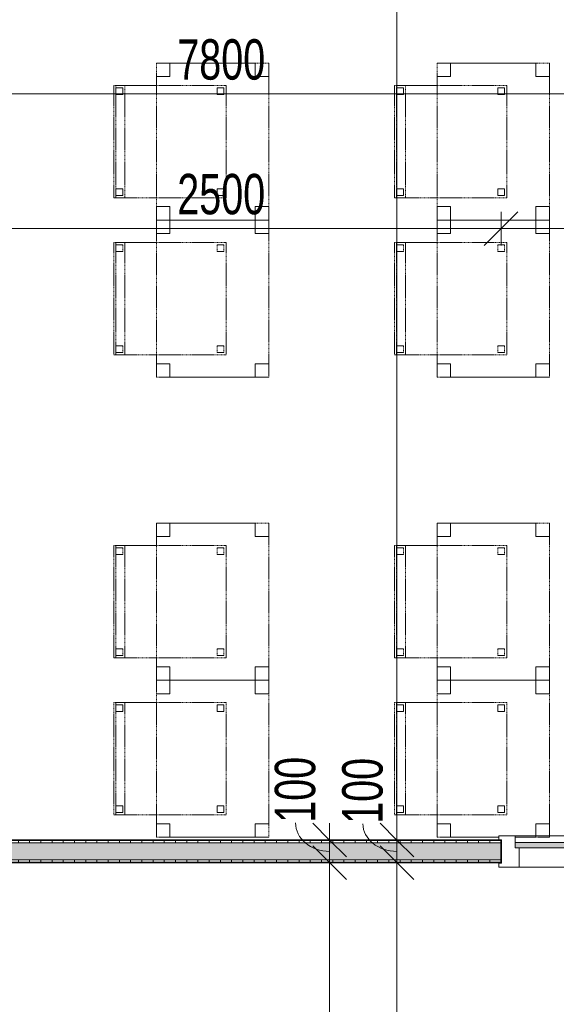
# Model space of a CAD drawing. Header units: millimetres. Extents: x -80560 to 110805, y -11020 to 52719.
# Tile 88 of 182: x 47051 to 49441, y 39018 to 43406. Entities that reach past the tile are written whole.
import ezdxf

# ---------------------------------------------------------------- set-up
doc = ezdxf.new("R2010")
doc.units = ezdxf.units.MM
doc.linetypes.add('DASHED2', pattern=[6, 4, -2])
for name, color, linetype, lineweight in [('A-ANNO-DIMS', 211, 'Continuous', 9), ('A-ANNO-DIMS-100', 211, 'Continuous', 9), ('A-DOOR', 31, 'Continuous', 18), ('A-GLAZ', 151, 'Continuous', 18), ('A-WALL', 113, 'Continuous', 35), ('A-WALL-PATT', 111, 'Continuous', 35), ('I-FURN', 30, 'Continuous', 18), ('I-WALL', 2, 'Continuous', 18)]:
    doc.layers.add(name, color=color, linetype=linetype, lineweight=lineweight)
doc.styles.add('Arial_6', font='arial.ttf', dxfattribs={"width": 0.7, "height": 180})
doc.dimstyles.new('n3o_1_8', dxfattribs={"dimscale": 304.8, "dimtxt": 183.646692, "dimasz": 0.492126, "dimexe": 0.246063, "dimexo": 0.0625, "dimgap": 0.032808, "dimtad": 1, "dimdec": 0, "dimdsep": 46, "dimtxsty": 'Arial_6', "dimblk1": 'OBLIQUE', "dimblk2": 'OBLIQUE', "dimsah": 1, "dimcen": 0.09, "dimdle": 0.246063, "dimazin": 0, "dimtfac": 1, "dimtdec": 4, "dimtix": 1, "dimtmove": 0, "dimatfit": 3, "dimfxl": 0.246063, "dimfxlon": 1, "dimtvp": 1, "dimtolj": 1, "dimtzin": 0, "dimarcsym": 2})
doc.dimstyles.new('n3o_1_8_1', dxfattribs={"dimscale": 304.8, "dimtxt": 183.646692, "dimasz": 0.492126, "dimexe": 0.246063, "dimexo": 0.0625, "dimgap": 0.032808, "dimtad": 1, "dimdec": 0, "dimdsep": 46, "dimtxsty": 'Arial_6', "dimblk1": 'OBLIQUE', "dimblk2": 'OBLIQUE', "dimsah": 1, "dimcen": 0.09, "dimdle": 0.246063, "dimazin": 0, "dimtfac": 1, "dimtdec": 4, "dimtix": 1, "dimtmove": 1, "dimatfit": 3, "dimfxl": 0.246063, "dimfxlon": 1, "dimtvp": 1, "dimtolj": 1, "dimtzin": 0, "dimarcsym": 2})
doc.dimstyles.new('n3o_1_8_3', dxfattribs={"dimscale": 304.8, "dimtxt": 183.646692, "dimasz": 0.492126, "dimexe": 0.246063, "dimexo": 0.0625, "dimgap": 0.032808, "dimtad": 1, "dimdec": 0, "dimdsep": 46, "dimtxsty": 'Arial_6', "dimblk1": 'OBLIQUE', "dimblk2": 'OBLIQUE', "dimsah": 1, "dimcen": 0.09, "dimdle": 0.246063, "dimazin": 0, "dimtfac": 1, "dimtdec": 4, "dimtix": 1, "dimtmove": 0, "dimatfit": 3, "dimfxl": 0.246063, "dimfxlon": 1, "dimtvp": 1, "dimtolj": 1, "dimtzin": 0, "dimarcsym": 2})
pattern_1 = [(270, (46544.82, 39750), (50, 2e-13), [])]

# ---------------------------------------------------------------- blocks, each defined once
blk = doc.blocks.new('82_tafel1 - tafel 500x700 2-30673039-DO_02 tweede verdieping')
at = {"layer": 'I-FURN', "linetype": 'DASHED2'}
for p, q in [((350, 250), (-350, 250)), ((-350, 250), (-350, -250)), ((350, 250), (-350, 250)), ((-350, 250), (-350, -250)), ((-350, 250), (-350, 190)), ((-290, 250), (-350, 250)), ((-290, 190), (-290, 250)), ((-290, 250), (290, 250)), ((-290, 250), (-290, 190)), ((290, 250), (290, 190)), ((290, 190), (290, 250)), ((350, 250), (290, 250)), ((350, -250), (350, 250)), ((350, -250), (350, 250)), ((350, 190), (350, 250)), ((-350, -190), (-350, 190)), ((-350, 190), (-290, 190)), ((-290, 190), (-350, 190)), ((290, 190), (350, 190)), ((350, 190), (290, 190)), ((350, 190), (350, -190)), ((-290, -190), (-350, -190)), ((-350, -190), (-290, -190)), ((-350, -190), (-350, -250)), ((-290, -250), (-290, -190)), ((-290, -190), (-290, -250)), ((350, -190), (290, -190)), ((290, -190), (290, -250)), ((290, -250), (290, -190)), ((290, -190), (350, -190)), ((350, -250), (350, -190)), ((-350, -250), (350, -250)), ((-350, -250), (350, -250)), ((-350, -250), (-290, -250)), ((290, -250), (-290, -250)), ((290, -250), (350, -250))]:
    blk.add_line(p, q, dxfattribs=at)
blk = doc.blocks.new('82_zitmeubel - stoel 500x500-V23-DO_02 tweede verdieping')
at = {"layer": 'I-FURN', "linetype": 'DASHED2'}
for p, q in [((-192.1, -73), (-192.1, 237)), ((-192.1, 237), (-192.1, -73)), ((-192.1, 237), (307.9, 237)), ((-192.1, 237), (307.9, 237)), ((-182.1, 226), (-182.1, 198)), ((-182.1, 198), (-182.1, 226)), ((-153.1, 227), (-181.1, 227)), ((-181.1, 227), (-153.1, 227)), ((-152.1, 198), (-152.1, 226)), ((-152.1, 226), (-152.1, 198)), ((267.9, 226), (267.9, 198)), ((267.9, 198), (267.9, 226)), ((296.9, 227), (268.9, 227)), ((268.9, 227), (296.9, 227)), ((297.9, 198), (297.9, 226)), ((297.9, 226), (297.9, 198)), ((307.9, 237), (307.9, -73)), ((307.9, -73), (307.9, 237)), ((-181.1, 197), (-153.1, 197)), ((-153.1, 197), (-181.1, 197)), ((268.9, 197), (296.9, 197)), ((296.9, 197), (268.9, 197)), ((-192.1, -213), (-192.1, -73)), ((-192.1, -73), (-192.1, -263)), ((307.9, -73), (307.9, -213)), ((307.9, -263), (307.9, -73)), ((-192.1, -254.1), (-192.1, -213)), ((307.9, -213), (-192.1, -213)), ((307.9, -213), (307.9, -254.1)), ((-192.1, -263), (-192.1, -254.1)), ((307.9, -254.1), (-192.1, -254.1)), ((-192.1, -263), (307.9, -263)), ((-192.1, -263), (307.9, -263)), ((-182.1, -224), (-182.1, -252)), ((-182.1, -252), (-182.1, -224)), ((-153.1, -223), (-181.1, -223)), ((-181.1, -223), (-153.1, -223)), ((-181.1, -253), (-153.1, -253)), ((-153.1, -253), (-181.1, -253)), ((-152.1, -252), (-152.1, -224)), ((-152.1, -224), (-152.1, -252)), ((267.9, -224), (267.9, -252)), ((267.9, -252), (267.9, -224)), ((296.9, -223), (268.9, -223)), ((268.9, -223), (296.9, -223)), ((268.9, -253), (296.9, -253)), ((296.9, -253), (268.9, -253)), ((297.9, -252), (297.9, -224)), ((297.9, -224), (297.9, -252)), ((307.9, -254.1), (307.9, -263))]:
    blk.add_line(p, q, dxfattribs=at)
for centre, start, end in [((-181.1, 226), 90, 180), ((-181.1, 226), 90, 180), ((-153.1, 226), 360, 90), ((-153.1, 226), 360, 90), ((268.9, 226), 90, 180), ((268.9, 226), 90, 180), ((296.9, 226), 360, 90), ((296.9, 226), 360, 90), ((-181.1, 198), 180, 270), ((-181.1, 198), 180, 270), ((-153.1, 198), 270, 0), ((-153.1, 198), 270, 0), ((268.9, 198), 180, 270), ((268.9, 198), 180, 270), ((296.9, 198), 270, 360), ((296.9, 198), 270, 360), ((-181.1, -224), 90, 180), ((-181.1, -224), 90, 180), ((-181.1, -252), 180, 270), ((-181.1, -252), 180, 270), ((-153.1, -224), 0, 90), ((-153.1, -224), 0, 90), ((-153.1, -252), 270, 0), ((-153.1, -252), 270, 0), ((268.9, -224), 90, 180), ((268.9, -224), 90, 180), ((268.9, -252), 180, 270), ((268.9, -252), 180, 270), ((296.9, -224), 0, 90), ((296.9, -224), 0, 90), ((296.9, -252), 270, 0), ((296.9, -252), 270, 0)]:
    blk.add_arc(centre, 1, start, end, dxfattribs=at)
blk = doc.blocks.new('82_zitmeubel - stoel 500x500-V294-DO_02 tweede verdieping')
at = {"layer": 'I-FURN', "linetype": 'DASHED2'}
for p, q in [((-192.1, -73), (-192.1, 237)), ((-192.1, 237), (-192.1, -73)), ((-192.1, 237), (307.9, 237)), ((-192.1, 237), (307.9, 237)), ((-182.1, 226), (-182.1, 198)), ((-182.1, 198), (-182.1, 226)), ((-153.1, 227), (-181.1, 227)), ((-181.1, 227), (-153.1, 227)), ((-152.1, 198), (-152.1, 226)), ((-152.1, 226), (-152.1, 198)), ((267.9, 226), (267.9, 198)), ((267.9, 198), (267.9, 226)), ((296.9, 227), (268.9, 227)), ((268.9, 227), (296.9, 227)), ((297.9, 198), (297.9, 226)), ((297.9, 226), (297.9, 198)), ((307.9, 237), (307.9, -73)), ((307.9, -73), (307.9, 237)), ((-181.1, 197), (-153.1, 197)), ((-153.1, 197), (-181.1, 197)), ((268.9, 197), (296.9, 197)), ((296.9, 197), (268.9, 197)), ((-192.1, -213), (-192.1, -73)), ((-192.1, -73), (-192.1, -263)), ((307.9, -73), (307.9, -213)), ((307.9, -263), (307.9, -73)), ((-192.1, -254.1), (-192.1, -213)), ((307.9, -213), (-192.1, -213)), ((307.9, -213), (307.9, -254.1)), ((-192.1, -263), (-192.1, -254.1)), ((307.9, -254.1), (-192.1, -254.1)), ((-192.1, -263), (307.9, -263)), ((-192.1, -263), (307.9, -263)), ((-182.1, -224), (-182.1, -252)), ((-182.1, -252), (-182.1, -224)), ((-153.1, -223), (-181.1, -223)), ((-181.1, -223), (-153.1, -223)), ((-181.1, -253), (-153.1, -253)), ((-153.1, -253), (-181.1, -253)), ((-152.1, -252), (-152.1, -224)), ((-152.1, -224), (-152.1, -252)), ((267.9, -224), (267.9, -252)), ((267.9, -252), (267.9, -224)), ((296.9, -223), (268.9, -223)), ((268.9, -223), (296.9, -223)), ((268.9, -253), (296.9, -253)), ((296.9, -253), (268.9, -253)), ((297.9, -252), (297.9, -224)), ((297.9, -224), (297.9, -252)), ((307.9, -254.1), (307.9, -263))]:
    blk.add_line(p, q, dxfattribs=at)
for centre, start, end in [((-181.1, 226), 90, 180), ((-181.1, 226), 90, 180), ((-153.1, 226), 360, 90), ((-153.1, 226), 360, 90), ((268.9, 226), 90, 180), ((268.9, 226), 90, 180), ((296.9, 226), 360, 90), ((296.9, 226), 360, 90), ((-181.1, 198), 180, 270), ((-181.1, 198), 180, 270), ((-153.1, 198), 270, 0), ((-153.1, 198), 270, 0), ((268.9, 198), 180, 270), ((268.9, 198), 180, 270), ((296.9, 198), 270, 360), ((296.9, 198), 270, 300), ((296.9, 198), 300, 360), ((-181.1, -224), 90, 180), ((-181.1, -224), 90, 180), ((-181.1, -252), 180, 270), ((-181.1, -252), 180, 270), ((-153.1, -224), 0, 90), ((-153.1, -224), 0, 90), ((-153.1, -252), 270, 0), ((-153.1, -252), 270, 0), ((268.9, -224), 90, 165), ((268.9, -224), 90, 180), ((268.9, -224), 165, 180), ((268.9, -252), 180, 195), ((268.9, -252), 180, 270), ((268.9, -252), 195, 210), ((268.9, -252), 210, 225), ((268.9, -252), 225, 240), ((268.9, -252), 240, 270), ((296.9, -224), 0, 90), ((296.9, -224), 0, 90), ((296.9, -252), 270, 0), ((296.9, -252), 270, 0)]:
    blk.add_arc(centre, 1, start, end, dxfattribs=at)
blk = doc.blocks.new('82_zitmeubel - stoel 500x500-V295-DO_02 tweede verdieping')
at = {"layer": 'I-FURN', "linetype": 'DASHED2'}
for p, q in [((-192.1, -73), (-192.1, 237)), ((-192.1, 237), (-192.1, -73)), ((-192.1, 237), (307.9, 237)), ((-192.1, 237), (307.9, 237)), ((-182.1, 226), (-182.1, 198)), ((-182.1, 198), (-182.1, 226)), ((-153.1, 227), (-181.1, 227)), ((-181.1, 227), (-153.1, 227)), ((-152.1, 198), (-152.1, 226)), ((-152.1, 226), (-152.1, 198)), ((267.9, 226), (267.9, 198)), ((267.9, 198), (267.9, 226)), ((296.9, 227), (268.9, 227)), ((268.9, 227), (296.9, 227)), ((297.9, 198), (297.9, 226)), ((297.9, 226), (297.9, 198)), ((307.9, 237), (307.9, -73)), ((307.9, -73), (307.9, 237)), ((-181.1, 197), (-153.1, 197)), ((-153.1, 197), (-181.1, 197)), ((268.9, 197), (296.9, 197)), ((296.9, 197), (268.9, 197)), ((-192.1, -213), (-192.1, -73)), ((-192.1, -73), (-192.1, -263)), ((307.9, -73), (307.9, -213)), ((307.9, -263), (307.9, -73)), ((-192.1, -254.1), (-192.1, -213)), ((307.9, -213), (-192.1, -213)), ((307.9, -213), (307.9, -254.1)), ((-192.1, -263), (-192.1, -254.1)), ((307.9, -254.1), (-192.1, -254.1)), ((-192.1, -263), (307.9, -263)), ((-192.1, -263), (307.9, -263)), ((-182.1, -224), (-182.1, -252)), ((-182.1, -252), (-182.1, -224)), ((-153.1, -223), (-181.1, -223)), ((-181.1, -223), (-153.1, -223)), ((-181.1, -253), (-153.1, -253)), ((-153.1, -253), (-181.1, -253)), ((-152.1, -252), (-152.1, -224)), ((-152.1, -224), (-152.1, -252)), ((267.9, -224), (267.9, -252)), ((267.9, -252), (267.9, -224)), ((296.9, -223), (268.9, -223)), ((268.9, -223), (296.9, -223)), ((268.9, -253), (296.9, -253)), ((296.9, -253), (268.9, -253)), ((297.9, -252), (297.9, -224)), ((297.9, -224), (297.9, -252)), ((307.9, -254.1), (307.9, -263))]:
    blk.add_line(p, q, dxfattribs=at)
for centre, start, end in [((-181.1, 226), 90, 180), ((-181.1, 226), 120, 180), ((-181.1, 226), 90, 120), ((-153.1, 226), 360, 90), ((-153.1, 226), 360, 90), ((268.9, 226), 90, 180), ((268.9, 226), 90, 180), ((296.9, 226), 360, 90), ((296.9, 226), 360, 90), ((-181.1, 198), 180, 270), ((-181.1, 198), 180, 255), ((-181.1, 198), 255, 270), ((-153.1, 198), 270, 0), ((-153.1, 198), 270, 0), ((268.9, 198), 180, 270), ((268.9, 198), 180, 270), ((296.9, 198), 270, 360), ((296.9, 198), 270, 360), ((-181.1, -224), 90, 180), ((-181.1, -224), 90, 180), ((-181.1, -252), 180, 270), ((-181.1, -252), 180, 270), ((-153.1, -224), 0, 90), ((-153.1, -224), 0, 90), ((-153.1, -252), 270, 0), ((-153.1, -252), 270, 0), ((268.9, -224), 90, 180), ((268.9, -224), 90, 180), ((268.9, -252), 180, 270), ((268.9, -252), 180, 270), ((296.9, -224), 0, 90), ((296.9, -224), 0, 90), ((296.9, -252), 270, 0), ((296.9, -252), 270, 0)]:
    blk.add_arc(centre, 1, start, end, dxfattribs=at)
blk = doc.blocks.new('82_zitmeubel - stoel 500x500-V293-DO_02 tweede verdieping')
at = {"layer": 'I-FURN', "linetype": 'DASHED2'}
for p, q in [((-192.1, -73), (-192.1, 237)), ((-192.1, 237), (-192.1, -73)), ((-192.1, 237), (307.9, 237)), ((-192.1, 237), (307.9, 237)), ((-182.1, 226), (-182.1, 198)), ((-182.1, 198), (-182.1, 226)), ((-153.1, 227), (-181.1, 227)), ((-181.1, 227), (-153.1, 227)), ((-152.1, 198), (-152.1, 226)), ((-152.1, 226), (-152.1, 198)), ((267.9, 226), (267.9, 198)), ((267.9, 198), (267.9, 226)), ((296.9, 227), (268.9, 227)), ((268.9, 227), (296.9, 227)), ((297.9, 198), (297.9, 226)), ((297.9, 226), (297.9, 198)), ((307.9, 237), (307.9, -73)), ((307.9, -73), (307.9, 237)), ((-181.1, 197), (-153.1, 197)), ((-153.1, 197), (-181.1, 197)), ((268.9, 197), (296.9, 197)), ((296.9, 197), (268.9, 197)), ((-192.1, -213), (-192.1, -73)), ((-192.1, -73), (-192.1, -263)), ((307.9, -73), (307.9, -213)), ((307.9, -263), (307.9, -73)), ((-192.1, -254.1), (-192.1, -213)), ((307.9, -213), (-192.1, -213)), ((307.9, -213), (307.9, -254.1)), ((-192.1, -263), (-192.1, -254.1)), ((307.9, -254.1), (-192.1, -254.1)), ((-192.1, -263), (307.9, -263)), ((-192.1, -263), (307.9, -263)), ((-182.1, -224), (-182.1, -252)), ((-182.1, -252), (-182.1, -224)), ((-153.1, -223), (-181.1, -223)), ((-181.1, -223), (-153.1, -223)), ((-181.1, -253), (-153.1, -253)), ((-153.1, -253), (-181.1, -253)), ((-152.1, -252), (-152.1, -224)), ((-152.1, -224), (-152.1, -252)), ((267.9, -224), (267.9, -252)), ((267.9, -252), (267.9, -224)), ((296.9, -223), (268.9, -223)), ((268.9, -223), (296.9, -223)), ((268.9, -253), (296.9, -253)), ((296.9, -253), (268.9, -253)), ((297.9, -252), (297.9, -224)), ((297.9, -224), (297.9, -252)), ((307.9, -254.1), (307.9, -263))]:
    blk.add_line(p, q, dxfattribs=at)
for centre, start, end in [((-181.1, 226), 90, 180), ((-181.1, 226), 90, 180), ((-153.1, 226), 360, 90), ((-153.1, 226), 360, 90), ((268.9, 226), 90, 180), ((268.9, 226), 90, 180), ((296.9, 226), 360, 90), ((296.9, 226), 360, 90), ((-181.1, 198), 180, 270), ((-181.1, 198), 180, 270), ((-153.1, 198), 270, 0), ((-153.1, 198), 270, 0), ((268.9, 198), 180, 270), ((268.9, 198), 180, 270), ((296.9, 198), 270, 360), ((296.9, 198), 270, 360), ((-181.1, -224), 90, 180), ((-181.1, -224), 90, 180), ((-181.1, -252), 180, 270), ((-181.1, -252), 180, 270), ((-153.1, -224), 0, 90), ((-153.1, -224), 0, 90), ((-153.1, -252), 270, 0), ((-153.1, -252), 270, 0), ((268.9, -224), 90, 165), ((268.9, -224), 90, 180), ((268.9, -224), 165, 180), ((268.9, -252), 180, 195), ((268.9, -252), 180, 270), ((268.9, -252), 195, 210), ((268.9, -252), 210, 225), ((268.9, -252), 225, 240), ((268.9, -252), 240, 270), ((296.9, -224), 0, 90), ((296.9, -224), 0, 90), ((296.9, -252), 270, 0), ((296.9, -252), 270, 0)]:
    blk.add_arc(centre, 1, start, end, dxfattribs=at)
blk = doc.blocks.new('82_zitmeubel - stoel 500x500-V310-DO_02 tweede verdieping')
at = {"layer": 'I-FURN', "linetype": 'DASHED2'}
for p, q in [((-192.1, -73), (-192.1, 237)), ((-192.1, 237), (-192.1, -73)), ((-192.1, 237), (307.9, 237)), ((-192.1, 237), (307.9, 237)), ((-182.1, 226), (-182.1, 198)), ((-182.1, 198), (-182.1, 226)), ((-153.1, 227), (-181.1, 227)), ((-181.1, 227), (-153.1, 227)), ((-152.1, 198), (-152.1, 226)), ((-152.1, 226), (-152.1, 198)), ((267.9, 226), (267.9, 198)), ((267.9, 198), (267.9, 226)), ((296.9, 227), (268.9, 227)), ((268.9, 227), (296.9, 227)), ((297.9, 198), (297.9, 226)), ((297.9, 226), (297.9, 198)), ((307.9, 237), (307.9, -73)), ((307.9, -73), (307.9, 237)), ((-181.1, 197), (-153.1, 197)), ((-153.1, 197), (-181.1, 197)), ((268.9, 197), (296.9, 197)), ((296.9, 197), (268.9, 197)), ((-192.1, -213), (-192.1, -73)), ((-192.1, -73), (-192.1, -263)), ((307.9, -73), (307.9, -213)), ((307.9, -263), (307.9, -73)), ((-192.1, -254.1), (-192.1, -213)), ((307.9, -213), (-192.1, -213)), ((307.9, -213), (307.9, -254.1)), ((-192.1, -263), (-192.1, -254.1)), ((307.9, -254.1), (-192.1, -254.1)), ((-192.1, -263), (307.9, -263)), ((-192.1, -263), (307.9, -263)), ((-182.1, -224), (-182.1, -252)), ((-182.1, -252), (-182.1, -224)), ((-153.1, -223), (-181.1, -223)), ((-181.1, -223), (-153.1, -223)), ((-181.1, -253), (-153.1, -253)), ((-153.1, -253), (-181.1, -253)), ((-152.1, -252), (-152.1, -224)), ((-152.1, -224), (-152.1, -252)), ((267.9, -224), (267.9, -252)), ((267.9, -252), (267.9, -224)), ((296.9, -223), (268.9, -223)), ((268.9, -223), (296.9, -223)), ((268.9, -253), (296.9, -253)), ((296.9, -253), (268.9, -253)), ((297.9, -252), (297.9, -224)), ((297.9, -224), (297.9, -252)), ((307.9, -254.1), (307.9, -263))]:
    blk.add_line(p, q, dxfattribs=at)
for centre, start, end in [((-181.1, 226), 90, 180), ((-181.1, 226), 90, 165), ((-181.1, 226), 165, 180), ((-153.1, 226), 360, 90), ((-153.1, 226), 60, 90), ((-153.1, 226), 360, 60), ((268.9, 226), 90, 180), ((268.9, 226), 150, 180), ((268.9, 226), 105, 150), ((268.9, 226), 90, 105), ((296.9, 226), 360, 90), ((296.9, 226), 75, 90), ((296.9, 226), 60, 75), ((296.9, 226), 45, 60), ((296.9, 226), 360, 45), ((-181.1, 198), 180, 270), ((-181.1, 198), 180, 240), ((-181.1, 198), 240, 270), ((-153.1, 198), 270, 0), ((-153.1, 198), 270, 285), ((-153.1, 198), 285, 345), ((-153.1, 198), 345, 0), ((268.9, 198), 180, 270), ((268.9, 198), 180, 270), ((296.9, 198), 270, 360), ((296.9, 198), 270, 360), ((-181.1, -224), 90, 180), ((-181.1, -224), 90, 180), ((-181.1, -252), 180, 270), ((-181.1, -252), 180, 270), ((-153.1, -224), 0, 90), ((-153.1, -224), 0, 90), ((-153.1, -252), 270, 0), ((-153.1, -252), 270, 0), ((268.9, -224), 90, 180), ((268.9, -224), 90, 180), ((268.9, -252), 180, 270), ((268.9, -252), 180, 270), ((296.9, -224), 0, 90), ((296.9, -224), 0, 90), ((296.9, -252), 270, 0), ((296.9, -252), 270, 0)]:
    blk.add_arc(centre, 1, start, end, dxfattribs=at)
blk = doc.blocks.new('82_zitmeubel - stoel 500x500-V311-DO_02 tweede verdieping')
at = {"layer": 'I-FURN', "linetype": 'DASHED2'}
for p, q in [((-192.1, -73), (-192.1, 237)), ((-192.1, 237), (-192.1, -73)), ((-192.1, 237), (307.9, 237)), ((-192.1, 237), (307.9, 237)), ((-182.1, 226), (-182.1, 198)), ((-182.1, 198), (-182.1, 226)), ((-153.1, 227), (-181.1, 227)), ((-181.1, 227), (-153.1, 227)), ((-152.1, 198), (-152.1, 226)), ((-152.1, 226), (-152.1, 198)), ((267.9, 226), (267.9, 198)), ((267.9, 198), (267.9, 226)), ((296.9, 227), (268.9, 227)), ((268.9, 227), (296.9, 227)), ((297.9, 198), (297.9, 226)), ((297.9, 226), (297.9, 198)), ((307.9, 237), (307.9, -73)), ((307.9, -73), (307.9, 237)), ((-181.1, 197), (-153.1, 197)), ((-153.1, 197), (-181.1, 197)), ((268.9, 197), (296.9, 197)), ((296.9, 197), (268.9, 197)), ((-192.1, -213), (-192.1, -73)), ((-192.1, -73), (-192.1, -263)), ((307.9, -73), (307.9, -213)), ((307.9, -263), (307.9, -73)), ((-192.1, -254.1), (-192.1, -213)), ((307.9, -213), (-192.1, -213)), ((307.9, -213), (307.9, -254.1)), ((-192.1, -263), (-192.1, -254.1)), ((307.9, -254.1), (-192.1, -254.1)), ((-192.1, -263), (307.9, -263)), ((-192.1, -263), (307.9, -263)), ((-182.1, -224), (-182.1, -252)), ((-182.1, -252), (-182.1, -224)), ((-153.1, -223), (-181.1, -223)), ((-181.1, -223), (-153.1, -223)), ((-181.1, -253), (-153.1, -253)), ((-153.1, -253), (-181.1, -253)), ((-152.1, -252), (-152.1, -224)), ((-152.1, -224), (-152.1, -252)), ((267.9, -224), (267.9, -252)), ((267.9, -252), (267.9, -224)), ((296.9, -223), (268.9, -223)), ((268.9, -223), (296.9, -223)), ((268.9, -253), (296.9, -253)), ((296.9, -253), (268.9, -253)), ((297.9, -252), (297.9, -224)), ((297.9, -224), (297.9, -252)), ((307.9, -254.1), (307.9, -263))]:
    blk.add_line(p, q, dxfattribs=at)
for centre, start, end in [((-181.1, 226), 90, 180), ((-181.1, 226), 135, 180), ((-181.1, 226), 105, 135), ((-181.1, 226), 90, 105), ((-153.1, 226), 360, 90), ((-153.1, 226), 15, 90), ((-153.1, 226), 360, 15), ((268.9, 226), 90, 180), ((268.9, 226), 90, 165), ((268.9, 226), 165, 180), ((296.9, 226), 360, 90), ((296.9, 226), 15, 90), ((296.9, 226), 360, 15), ((-181.1, 198), 180, 270), ((-181.1, 198), 180, 210), ((-181.1, 198), 210, 270), ((-153.1, 198), 270, 0), ((-153.1, 198), 270, 315), ((-153.1, 198), 315, 0), ((268.9, 198), 180, 270), ((268.9, 198), 180, 195), ((268.9, 198), 195, 270), ((296.9, 198), 270, 360), ((296.9, 198), 270, 360), ((-181.1, -224), 90, 180), ((-181.1, -224), 90, 180), ((-181.1, -252), 180, 270), ((-181.1, -252), 180, 270), ((-153.1, -224), 0, 90), ((-153.1, -224), 0, 90), ((-153.1, -252), 270, 0), ((-153.1, -252), 270, 0), ((268.9, -224), 90, 165), ((268.9, -224), 90, 180), ((268.9, -224), 165, 180), ((268.9, -252), 180, 195), ((268.9, -252), 180, 270), ((268.9, -252), 195, 210), ((268.9, -252), 210, 225), ((268.9, -252), 225, 240), ((268.9, -252), 240, 270), ((296.9, -224), 0, 90), ((296.9, -224), 0, 90), ((296.9, -252), 270, 0), ((296.9, -252), 270, 0)]:
    blk.add_arc(centre, 1, start, end, dxfattribs=at)
blk = doc.blocks.new('82_zitmeubel - stoel 500x500-V312-DO_02 tweede verdieping')
at = {"layer": 'I-FURN', "linetype": 'DASHED2'}
for p, q in [((-192.1, -73), (-192.1, 237)), ((-192.1, 237), (-192.1, -73)), ((-192.1, 237), (307.9, 237)), ((-192.1, 237), (307.9, 237)), ((-182.1, 226), (-182.1, 198)), ((-182.1, 198), (-182.1, 226)), ((-153.1, 227), (-181.1, 227)), ((-181.1, 227), (-153.1, 227)), ((-152.1, 198), (-152.1, 226)), ((-152.1, 226), (-152.1, 198)), ((267.9, 226), (267.9, 198)), ((267.9, 198), (267.9, 226)), ((296.9, 227), (268.9, 227)), ((268.9, 227), (296.9, 227)), ((297.9, 198), (297.9, 226)), ((297.9, 226), (297.9, 198)), ((307.9, 237), (307.9, -73)), ((307.9, -73), (307.9, 237)), ((-181.1, 197), (-153.1, 197)), ((-153.1, 197), (-181.1, 197)), ((268.9, 197), (296.9, 197)), ((296.9, 197), (268.9, 197)), ((-192.1, -213), (-192.1, -73)), ((-192.1, -73), (-192.1, -263)), ((307.9, -73), (307.9, -213)), ((307.9, -263), (307.9, -73)), ((-192.1, -254.1), (-192.1, -213)), ((307.9, -213), (-192.1, -213)), ((307.9, -213), (307.9, -254.1)), ((-192.1, -263), (-192.1, -254.1)), ((307.9, -254.1), (-192.1, -254.1)), ((-192.1, -263), (307.9, -263)), ((-192.1, -263), (307.9, -263)), ((-182.1, -224), (-182.1, -252)), ((-182.1, -252), (-182.1, -224)), ((-153.1, -223), (-181.1, -223)), ((-181.1, -223), (-153.1, -223)), ((-181.1, -253), (-153.1, -253)), ((-153.1, -253), (-181.1, -253)), ((-152.1, -252), (-152.1, -224)), ((-152.1, -224), (-152.1, -252)), ((267.9, -224), (267.9, -252)), ((267.9, -252), (267.9, -224)), ((296.9, -223), (268.9, -223)), ((268.9, -223), (296.9, -223)), ((268.9, -253), (296.9, -253)), ((296.9, -253), (268.9, -253)), ((297.9, -252), (297.9, -224)), ((297.9, -224), (297.9, -252)), ((307.9, -254.1), (307.9, -263))]:
    blk.add_line(p, q, dxfattribs=at)
for centre, start, end in [((-181.1, 226), 90, 180), ((-181.1, 226), 150, 165), ((-181.1, 226), 165, 180), ((-181.1, 226), 135, 150), ((-181.1, 226), 105, 135), ((-181.1, 226), 90, 105), ((-153.1, 226), 360, 90), ((-153.1, 226), 75, 90), ((-153.1, 226), 60, 75), ((-153.1, 226), 45, 60), ((-153.1, 226), 30, 45), ((-153.1, 226), 15, 30), ((-153.1, 226), 360, 15), ((268.9, 226), 90, 180), ((268.9, 226), 150, 180), ((268.9, 226), 90, 150), ((296.9, 226), 360, 90), ((296.9, 226), 30, 90), ((296.9, 226), 15, 30), ((296.9, 226), 360, 15), ((-181.1, 198), 180, 270), ((-181.1, 198), 180, 195), ((-181.1, 198), 195, 270), ((-153.1, 198), 270, 0), ((-153.1, 198), 270, 300), ((-153.1, 198), 300, 315), ((-153.1, 198), 315, 330), ((-153.1, 198), 330, 0), ((268.9, 198), 180, 270), ((268.9, 198), 180, 255), ((268.9, 198), 255, 270), ((296.9, 198), 270, 360), ((296.9, 198), 270, 285), ((296.9, 198), 285, 300), ((296.9, 198), 300, 315), ((296.9, 198), 315, 330), ((296.9, 198), 330, 345), ((296.9, 198), 345, 360), ((-181.1, -224), 90, 180), ((-181.1, -224), 90, 180), ((-181.1, -252), 180, 270), ((-181.1, -252), 180, 270), ((-153.1, -224), 0, 90), ((-153.1, -224), 0, 90), ((-153.1, -252), 270, 0), ((-153.1, -252), 270, 0), ((268.9, -224), 90, 180), ((268.9, -224), 90, 180), ((268.9, -252), 180, 270), ((268.9, -252), 180, 270), ((296.9, -224), 0, 90), ((296.9, -224), 0, 90), ((296.9, -252), 270, 0), ((296.9, -252), 270, 0)]:
    blk.add_arc(centre, 1, start, end, dxfattribs=at)
blk = doc.blocks.new('82_tafel1 - tafel 500x700 2-V313-DO_02 tweede verdieping')
at = {"layer": 'I-FURN', "linetype": 'DASHED2'}
for p, q in [((350, 250), (-350, 250)), ((-350, 250), (-350, -250)), ((350, 250), (-350, 250)), ((-350, 250), (-350, -250)), ((-350, 250), (-350, 190)), ((-290, 250), (-350, 250)), ((-290, 190), (-290, 250)), ((-290, 250), (290, 250)), ((-290, 250), (-290, 190)), ((290, 250), (290, 190)), ((290, 190), (290, 250)), ((343.5, 250), (290, 250)), ((350, 98), (350, 250)), ((350, 98), (350, 250)), ((-350, -190), (-350, 190)), ((-350, 190), (-290, 190)), ((-290, 190), (-350, 190)), ((290, 190), (350, 190)), ((343.5, 190), (290, 190)), ((350, 190), (350, 98)), ((350, -250), (350, 25)), ((350, -250), (350, 25)), ((350, 25), (350, -190)), ((-290, -190), (-350, -190)), ((-350, -190), (-290, -190)), ((-350, -190), (-350, -250)), ((-290, -250), (-290, -190)), ((-290, -190), (-290, -250)), ((350, -190), (290, -190)), ((290, -190), (290, -250)), ((290, -250), (290, -190)), ((290, -190), (350, -190)), ((350, -250), (350, -190)), ((-350, -250), (350, -250)), ((-350, -250), (350, -250)), ((-350, -250), (-290, -250)), ((290, -250), (-290, -250)), ((290, -250), (350, -250))]:
    blk.add_line(p, q, dxfattribs=at)
blk = doc.blocks.new('82_zitmeubel - stoel 500x500-V314-DO_02 tweede verdieping')
at = {"layer": 'I-FURN', "linetype": 'DASHED2'}
for p, q in [((-192.1, -73), (-192.1, 237)), ((-192.1, 237), (-192.1, -73)), ((-192.1, 237), (307.9, 237)), ((-192.1, 237), (307.9, 237)), ((-182.1, 226), (-182.1, 198)), ((-182.1, 198), (-182.1, 226)), ((-153.1, 227), (-181.1, 227)), ((-181.1, 227), (-153.1, 227)), ((-152.1, 198), (-152.1, 226)), ((-152.1, 226), (-152.1, 198)), ((267.9, 226), (267.9, 198)), ((267.9, 198), (267.9, 226)), ((296.9, 227), (268.9, 227)), ((268.9, 227), (296.9, 227)), ((297.9, 198), (297.9, 226)), ((297.9, 226), (297.9, 198)), ((307.9, 237), (307.9, -73)), ((307.9, -73), (307.9, 237)), ((-181.1, 197), (-153.1, 197)), ((-153.1, 197), (-181.1, 197)), ((268.9, 197), (296.9, 197)), ((296.9, 197), (268.9, 197)), ((-192.1, -213), (-192.1, -73)), ((-192.1, -73), (-192.1, -263)), ((307.9, -73), (307.9, -213)), ((307.9, -263), (307.9, -73)), ((-192.1, -254.1), (-192.1, -213)), ((307.9, -213), (-192.1, -213)), ((307.9, -213), (307.9, -254.1)), ((-192.1, -263), (-192.1, -254.1)), ((307.9, -254.1), (-192.1, -254.1)), ((-192.1, -263), (307.9, -263)), ((-192.1, -263), (307.9, -263)), ((-182.1, -224), (-182.1, -252)), ((-182.1, -252), (-182.1, -224)), ((-153.1, -223), (-181.1, -223)), ((-181.1, -223), (-153.1, -223)), ((-181.1, -253), (-153.1, -253)), ((-153.1, -253), (-181.1, -253)), ((-152.1, -252), (-152.1, -224)), ((-152.1, -224), (-152.1, -252)), ((267.9, -224), (267.9, -252)), ((267.9, -252), (267.9, -224)), ((296.9, -223), (268.9, -223)), ((268.9, -223), (296.9, -223)), ((268.9, -253), (296.9, -253)), ((296.9, -253), (268.9, -253)), ((297.9, -252), (297.9, -224)), ((297.9, -224), (297.9, -252)), ((307.9, -254.1), (307.9, -263))]:
    blk.add_line(p, q, dxfattribs=at)
for centre, start, end in [((-181.1, 226), 90, 180), ((-181.1, 226), 150, 180), ((-181.1, 226), 90, 150), ((-153.1, 226), 360, 90), ((-153.1, 226), 60, 90), ((-153.1, 226), 360, 60), ((268.9, 226), 90, 180), ((268.9, 226), 150, 165), ((268.9, 226), 165, 180), ((268.9, 226), 135, 150), ((268.9, 226), 120, 135), ((268.9, 226), 90, 120), ((296.9, 226), 360, 90), ((296.9, 226), 30, 90), ((296.9, 226), 15, 30), ((296.9, 226), 360, 15), ((-181.1, 198), 180, 270), ((-181.1, 198), 180, 270), ((-153.1, 198), 270, 0), ((-153.1, 198), 270, 300), ((-153.1, 198), 300, 315), ((-153.1, 198), 315, 345), ((-153.1, 198), 345, 0), ((268.9, 198), 180, 270), ((268.9, 198), 180, 195), ((268.9, 198), 195, 270), ((296.9, 198), 270, 360), ((296.9, 198), 270, 315), ((296.9, 198), 315, 345), ((296.9, 198), 345, 360), ((-181.1, -224), 90, 180), ((-181.1, -224), 90, 180), ((-181.1, -252), 180, 270), ((-181.1, -252), 180, 270), ((-153.1, -224), 0, 90), ((-153.1, -224), 0, 90), ((-153.1, -252), 270, 0), ((-153.1, -252), 270, 0), ((268.9, -224), 90, 165), ((268.9, -224), 90, 180), ((268.9, -224), 165, 180), ((268.9, -252), 180, 195), ((268.9, -252), 180, 270), ((268.9, -252), 195, 210), ((268.9, -252), 210, 225), ((268.9, -252), 225, 240), ((268.9, -252), 240, 270), ((296.9, -224), 0, 90), ((296.9, -224), 0, 90), ((296.9, -252), 270, 0), ((296.9, -252), 270, 0)]:
    blk.add_arc(centre, 1, start, end, dxfattribs=at)
blk = doc.blocks.new('32_n3o_deur_enkel met zijlicht - 90x139_17_K_930_2410x2070_deur glasstrook-V365-DO_02 tweede verdieping')
at = {"layer": 'A-GLAZ'}
for p, q in [((-962, 69), (-1035, 69)), ((-1035, 69), (-1035, 52)), ((-1035, 52), (-1023, 52)), ((-1023, 52), (-1023, -53)), ((-962, 39), (-962, 69)), ((-962, 69), (-810, 69)), ((-810, 69), (-28, 69)), ((28, 69), (-28, 69)), ((-28, 69), (-28, 39)), ((28, 55), (28, 69)), ((1035, 69), (962, 69)), ((962, 69), (962, 55)), ((1023, -53), (1023, 52)), ((1023, 52), (1035, 52)), ((1035, 52), (1035, 69)), ((-945, -70), (-945, 15)), ((-45, 15), (-45, -70)), ((45, -70), (45, 15)), ((945, 15), (945, -70)), ((-1023, -53), (-1035, -53)), ((-1035, -53), (-1035, -70)), ((-1035, -70), (-945, -70)), ((-45, -70), (-945, -70)), ((-45, -70), (45, -70)), ((945, -70), (1035, -70)), ((1035, -53), (1023, -53)), ((1035, -70), (1035, -53))]:
    blk.add_line(p, q, dxfattribs=at)
blk = doc.blocks.new('30_n3o_raam_vast - 24mm-31742709-DO_02 tweede verdieping')
at = {"layer": 'A-DOOR'}
blk.add_hatch(color=256, dxfattribs=at).paths.add_polyline_path([(0, 24), (-934, 24), (-934, 0), (0, 0)], flags=0)
for p, q in [((0, 24), (-934, 24)), ((-934, 24), (-934, 0)), ((-934, 0), (0, 0)), ((0, 0), (0, 24))]:
    blk.add_line(p, q, dxfattribs=at)
blk = doc.blocks.new('DIMBLOCK178-DO_02 tweede verdieping')
at = {"layer": 'A-ANNO-DIMS-100'}
for p, q in [((44044.8, 43074.8), (44119.8, 43149.8)), ((44044.8, 43149.8), (44044.8, 42999.8)), ((44044.8, 43074.8), (44044.8, 43149.8)), ((51844.8, 43074.8), (51919.8, 43149.8)), ((51844.8, 43149.8), (51844.8, 42999.8)), ((51844.8, 43074.8), (51844.8, 43149.8)), ((44044.8, 43074.8), (43969.8, 42999.8)), ((44044.8, 43074.8), (51844.8, 43074.8)), ((51844.8, 43074.8), (51769.8, 42999.8))]:
    blk.add_line(p, q, dxfattribs=at)
at = {"layer": 'A-ANNO-DIMS-100', "color": 0, "insert": (47752.7, 43318.5), "char_height": 180, "width": 461.094, "attachment_point": 1, "line_spacing_factor": 0.941778, "style": 'Arial_6'}
blk.add_mtext('7800', dxfattribs=at)
blk = doc.blocks.new('_Oblique')
at = {"color": 0, "linetype": 'ByBlock', "lineweight": -2}
blk.add_line((-0.5, -0.5), (0.5, 0.5), dxfattribs=at)
blk = doc.blocks.new('DIMBLOCK324-DO_02 tweede verdieping')
at = {"layer": 'A-ANNO-DIMS-100'}
for p, q in [((48430.8, 39750), (48355.8, 39825)), ((48430.8, 39825), (48430.8, 39650)), ((48505.8, 39750), (48355.8, 39750)), ((48430.8, 39750), (48505.8, 39675)), ((48430.8, 39750), (48505.8, 39750)), ((48430.8, 39650), (48355.8, 39725)), ((48505.8, 39650), (48355.8, 39650)), ((48430.8, 39650), (48505.8, 39575)), ((48430.8, 39650), (48505.8, 39650))]:
    blk.add_line(p, q, dxfattribs=at)
blk.add_ellipse((48430.8, 39827.4), major_axis=(151.3, 0), ratio=0.842527, start_param=3.141593, end_param=4.712389, dxfattribs=at)
at = {"layer": 'A-ANNO-DIMS-100', "color": 0, "insert": (48187.1, 39827.4), "char_height": 180, "width": 345.821, "attachment_point": 1, "rotation": 90, "line_spacing_factor": 0.941778, "style": 'Arial_6'}
blk.add_mtext('100', dxfattribs=at)
blk = doc.blocks.new('DIMBLOCK325-DO_02 tweede verdieping')
at = {"layer": 'A-ANNO-DIMS-100'}
for p, q in [((48430.8, 39650), (48355.8, 39725)), ((48505.8, 39650), (48355.8, 39650)), ((48430.8, 39650), (48430.8, 37150)), ((48430.8, 39650), (48505.8, 39575)), ((48430.8, 39650), (48505.8, 39650)), ((48430.8, 37150), (48355.8, 37225)), ((48355.8, 37150), (48505.8, 37150)), ((48430.8, 37150), (48355.8, 37150)), ((48430.8, 37150), (48505.8, 37075))]:
    blk.add_line(p, q, dxfattribs=at)
at = {"layer": 'A-ANNO-DIMS-100', "color": 0, "insert": (48187.1, 38207.9), "char_height": 180, "width": 461.094, "attachment_point": 1, "rotation": 90, "line_spacing_factor": 0.941778, "style": 'Arial_6'}
blk.add_mtext('2500', dxfattribs=at)
blk = doc.blocks.new('DIMBLOCK339-DO_02 tweede verdieping')
at = {"layer": 'A-ANNO-DIMS-100'}
for p, q in [((48730.8, 47839.5), (48655.8, 47914.5)), ((48730.8, 47914.5), (48730.8, 39750)), ((48805.8, 47839.5), (48655.8, 47839.5)), ((48730.8, 47839.5), (48805.8, 47764.5)), ((48730.8, 47839.5), (48805.8, 47839.5)), ((48730.8, 39750), (48655.8, 39825)), ((48805.8, 39750), (48655.8, 39750)), ((48730.8, 39750), (48805.8, 39675)), ((48730.8, 39750), (48805.8, 39750))]:
    blk.add_line(p, q, dxfattribs=at)
at = {"layer": 'A-ANNO-DIMS-100', "color": 0, "insert": (48487.1, 43602.6), "char_height": 180, "width": 461.094, "attachment_point": 1, "rotation": 90, "line_spacing_factor": 0.941778, "style": 'Arial_6'}
blk.add_mtext('8090', dxfattribs=at)
blk = doc.blocks.new('DIMBLOCK340-DO_02 tweede verdieping')
at = {"layer": 'A-ANNO-DIMS-100'}
for p, q in [((48730.8, 39750), (48655.8, 39825)), ((48805.8, 39750), (48655.8, 39750)), ((48730.8, 39750), (48730.8, 39650)), ((48730.8, 39750), (48805.8, 39675)), ((48730.8, 39750), (48805.8, 39750)), ((48730.8, 39650), (48655.8, 39725)), ((48805.8, 39650), (48655.8, 39650)), ((48730.8, 39650), (48805.8, 39575)), ((48730.8, 39650), (48805.8, 39650))]:
    blk.add_line(p, q, dxfattribs=at)
blk.add_ellipse((48730.8, 39822.7), major_axis=(151.3, 0), ratio=0.811364, start_param=3.141593, end_param=4.712389, dxfattribs=at)
at = {"layer": 'A-ANNO-DIMS-100', "color": 0, "insert": (48487.1, 39822.7), "char_height": 180, "width": 345.821, "attachment_point": 1, "rotation": 90, "line_spacing_factor": 0.941778, "style": 'Arial_6'}
blk.add_mtext('100', dxfattribs=at)
blk = doc.blocks.new('DIMBLOCK341-DO_02 tweede verdieping')
at = {"layer": 'A-ANNO-DIMS-100'}
for p, q in [((48730.8, 39650), (48655.8, 39725)), ((48805.8, 39650), (48655.8, 39650)), ((48730.8, 39650), (48730.8, 35250)), ((48730.8, 39650), (48805.8, 39575)), ((48730.8, 39650), (48805.8, 39650)), ((48730.8, 35250), (48655.8, 35325)), ((48805.8, 35250), (48655.8, 35250)), ((48730.8, 35250), (48805.8, 35175)), ((48730.8, 35250), (48805.8, 35250))]:
    blk.add_line(p, q, dxfattribs=at)
at = {"layer": 'A-ANNO-DIMS-100', "color": 0, "insert": (48487.1, 37257.9), "char_height": 180, "width": 461.094, "attachment_point": 1, "rotation": 90, "line_spacing_factor": 0.941778, "style": 'Arial_6'}
blk.add_mtext('4400', dxfattribs=at)
blk = doc.blocks.new('DIMBLOCK411-DO_02 tweede verdieping')
at = {"layer": 'A-ANNO-DIMS-100'}
for p, q in [((46694.8, 42474.8), (46769.8, 42549.8)), ((46694.8, 42399.8), (46694.8, 42549.8)), ((49194.8, 42474.8), (49269.8, 42549.8)), ((49194.8, 42399.8), (49194.8, 42549.8)), ((46694.8, 42474.8), (46619.8, 42399.8)), ((46694.8, 42474.8), (49194.8, 42474.8)), ((46694.8, 42474.8), (46694.8, 42399.8)), ((49194.8, 42474.8), (49119.8, 42399.8)), ((49194.8, 42474.8), (49194.8, 42399.8))]:
    blk.add_line(p, q, dxfattribs=at)
at = {"layer": 'A-ANNO-DIMS-100', "color": 0, "insert": (47752.7, 42718.5), "char_height": 180, "width": 461.094, "attachment_point": 1, "line_spacing_factor": 0.941778, "style": 'Arial_6'}
blk.add_mtext('2500', dxfattribs=at)
blk = doc.blocks.new('DIMBLOCK412-DO_02 tweede verdieping')
at = {"layer": 'A-ANNO-DIMS-100'}
for p, q in [((49194.8, 42474.8), (49269.8, 42549.8)), ((49194.8, 42399.8), (49194.8, 42549.8)), ((51244.8, 42474.8), (51319.8, 42549.8)), ((51244.8, 42399.8), (51244.8, 42549.8)), ((49194.8, 42474.8), (49119.8, 42399.8)), ((49194.8, 42474.8), (51244.8, 42474.8)), ((49194.8, 42474.8), (49194.8, 42399.8)), ((51244.8, 42474.8), (51169.8, 42399.8)), ((51244.8, 42474.8), (51244.8, 42399.8))]:
    blk.add_line(p, q, dxfattribs=at)
at = {"layer": 'A-ANNO-DIMS-100', "color": 0, "insert": (50027.7, 42718.5), "char_height": 180, "width": 461.094, "attachment_point": 1, "line_spacing_factor": 0.941778, "style": 'Arial_6'}
blk.add_mtext('2050', dxfattribs=at)

msp = doc.modelspace()

# ---------------------------------------------------------------- hatches: boundary and pattern name
at = {"layer": 'A-WALL-PATT', "lineweight": 18}
h = msp.add_hatch(dxfattribs=at)
h.set_pattern_fill('FP_94', color=256, angle=-270, style=0, pattern_type=2)
h.set_pattern_definition(pattern_1)
h.paths.add_polyline_path([(51844.8, 39737.5), (51844.8, 39750), (51244.8, 39750), (51244.8, 39737.5), (51280.1, 39737.5)], flags=0)
h.paths.add_polyline_path([(48930.7, 39737.5), (49194.8, 39737.5), (49194.8, 39750), (46694.8, 39750), (46694.8, 39737.5), (47756, 39737.5)], flags=0)
h.paths.add_polyline_path([(44231.9, 39737.5), (44644.8, 39737.5), (44644.8, 39750), (44032.3, 39750), (44032.3, 39737.5)], flags=0)
h.paths.add_polyline_path([(43314.8, 39737.5), (43957.3, 39737.5), (43957.3, 39750), (43314.8, 39750)], flags=0)
h.paths.add_polyline_path([(41264.8, 39737.5), (41264.8, 39750), (41244.8, 39750), (41244.8, 39737.5)], flags=0)
at = {"layer": 'A-WALL-PATT', "lineweight": 5}
h = msp.add_hatch(color=256, dxfattribs=at)
h.paths.add_polyline_path([(51280.1, 39662.5), (51869.8, 39662.5), (51869.8, 39737.5), (51244.8, 39737.5), (51244.8, 39662.5)], flags=0)
h.paths.add_polyline_path([(49194.8, 39662.5), (49194.8, 39737.5), (46694.8, 39737.5), (46694.8, 39662.5), (48930.7, 39662.5)], flags=0)
h.paths.add_polyline_path([(44644.8, 39662.5), (44644.8, 39737.5), (43314.8, 39737.5), (43314.8, 39662.5), (44231.9, 39662.5)], flags=0)
h.paths.add_polyline_path([(41232.3, 39662.5), (41264.8, 39662.5), (41264.8, 39737.5), (41232.3, 39737.5)], flags=0)
at = {"layer": 'A-WALL-PATT', "lineweight": 18}
h = msp.add_hatch(dxfattribs=at)
h.set_pattern_fill('FP_94', color=256, angle=-270, style=0, pattern_type=2)
h.set_pattern_definition(pattern_1)
h.paths.add_polyline_path([(51244.8, 39650), (51844.8, 39650), (51844.8, 39662.5), (51244.8, 39662.5)], flags=0)
h.paths.add_polyline_path([(49194.8, 39650), (49194.8, 39662.5), (46694.8, 39662.5), (46694.8, 39650), (48930.7, 39650)], flags=0)
h.paths.add_polyline_path([(44231.9, 39650), (44644.8, 39650), (44644.8, 39662.5), (43314.8, 39662.5), (43314.8, 39650)], flags=0)
h.paths.add_polyline_path([(41244.8, 39650), (41264.8, 39650), (41264.8, 39662.5), (41244.8, 39662.5)], flags=0)

# ---------------------------------------------------------------- linework, layer by layer
at = {"layer": 'A-WALL', "lineweight": 18}
for p, q in [((49194.8, 39737.5), (46694.8, 39737.5)), ((49194.8, 39662.5), (46694.8, 39662.5))]:
    msp.add_line(p, q, dxfattribs=at)
at = {"layer": 'I-WALL', "lineweight": 35}
for p, q in [((49194.8, 39750), (46694.8, 39750)), ((49194.8, 39650), (49194.8, 39750)), ((46694.8, 39650), (49194.8, 39650))]:
    msp.add_line(p, q, dxfattribs=at)

# ---------------------------------------------------------------- block references
at = {"layer": 'A-DOOR'}
msp.add_blockref('30_n3o_raam_vast - 24mm-31742709-DO_02 tweede verdieping', (50191.8, 39715), dxfattribs=at)
at = {"layer": 'A-GLAZ'}
msp.add_blockref('32_n3o_deur_enkel met zijlicht - 90x139_17_K_930_2410x2070_deur glasstrook-V365-DO_02 tweede verdieping', (50219.8, 39700), dxfattribs=at)
at = {"layer": 'I-FURN', "linetype": 'DASHED2', "rotation": 269.9999999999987}
for name, p in [('82_tafel1 - tafel 500x700 2-30673039-DO_02 tweede verdieping', (47909.8, 42862.5)), ('82_tafel1 - tafel 500x700 2-30673039-DO_02 tweede verdieping', (49159.8, 42862.5)), ('82_zitmeubel - stoel 500x500-V23-DO_02 tweede verdieping', (47732.8, 42920.4)), ('82_zitmeubel - stoel 500x500-V295-DO_02 tweede verdieping', (48982.8, 42920.4)), ('82_tafel1 - tafel 500x700 2-30673039-DO_02 tweede verdieping', (47909.8, 42162.5)), ('82_tafel1 - tafel 500x700 2-30673039-DO_02 tweede verdieping', (49159.8, 42162.5)), ('82_zitmeubel - stoel 500x500-V294-DO_02 tweede verdieping', (47732.8, 42220.4)), ('82_zitmeubel - stoel 500x500-V293-DO_02 tweede verdieping', (48982.8, 42220.4)), ('82_tafel1 - tafel 500x700 2-30673039-DO_02 tweede verdieping', (47909.8, 40812.5)), ('82_tafel1 - tafel 500x700 2-30673039-DO_02 tweede verdieping', (49159.8, 40812.5)), ('82_zitmeubel - stoel 500x500-V310-DO_02 tweede verdieping', (47732.8, 40870.4)), ('82_zitmeubel - stoel 500x500-V312-DO_02 tweede verdieping', (48982.8, 40870.4)), ('82_tafel1 - tafel 500x700 2-30673039-DO_02 tweede verdieping', (47909.8, 40112.5)), ('82_tafel1 - tafel 500x700 2-V313-DO_02 tweede verdieping', (49159.8, 40112.5)), ('82_zitmeubel - stoel 500x500-V311-DO_02 tweede verdieping', (47732.8, 40170.4)), ('82_zitmeubel - stoel 500x500-V314-DO_02 tweede verdieping', (48982.8, 40170.4))]:
    msp.add_blockref(name, p, dxfattribs=at)

# ---------------------------------------------------------------- dimensions: what is measured, and where the dimension line sits
at = {"layer": 'A-ANNO-DIMS'}
for base, p1, p2, override, picture, middle in [((48730.7820593, 39750), (48805.7820593, 47839.5), (48805.7820593, 39750), {"dimpost": '<>', "dimfxl": 8089.5}, 'DIMBLOCK339-DO_02 tweede verdieping', (48628.8789209, 43794.75)), ((48430.8, 37150), (48505.8, 39650), (48355.8, 37150), {"dimpost": '<>', "dimfxl": 2504.495957}, 'DIMBLOCK325-DO_02 tweede verdieping', (48328.9, 38400)), ((48730.8, 35250), (48805.8, 39650), (48805.8, 35250), {"dimpost": '<>', "dimfxl": 4400}, 'DIMBLOCK341-DO_02 tweede verdieping', (48628.9, 37450))]:
    dim = msp.add_linear_dim(base=base, p1=p1, p2=p2, angle=90, dimstyle='n3o_1_8_3', override=override, dxfattribs=at)
    dim.commit()
    dim.dimension.update_dxf_attribs({"geometry": picture, "text_midpoint": middle})
for base, p1, p2, dimstyle, override, picture, middle in [((51844.8, 43074.8), (44044.8, 43149.8), (51844.8, 43149.8), 'n3o_1_8', {"dimpost": '<>', "dimfxl": 7800}, 'DIMBLOCK178-DO_02 tweede verdieping', (47944.8, 43176.7)), ((49194.8, 42474.8), (46694.8, 42399.8), (49194.8, 42399.8), 'n3o_1_8_3', {"dimpost": '<>', "dimfxl": 2500}, 'DIMBLOCK411-DO_02 tweede verdieping', (47944.8, 42576.7)), ((51244.8, 42474.8), (49194.8, 42399.8), (51244.8, 42399.8), 'n3o_1_8_3', {"dimpost": '<>', "dimfxl": 2050}, 'DIMBLOCK412-DO_02 tweede verdieping', (50219.8, 42576.7))]:
    dim = msp.add_linear_dim(base=base, p1=p1, p2=p2, dimstyle=dimstyle, override=override, dxfattribs=at)
    dim.commit()
    dim.dimension.update_dxf_attribs({"geometry": picture, "text_midpoint": middle})
for base, p1, p2, picture, middle in [((48430.8, 39650), (48505.8, 39750), (48505.8, 39650), 'DIMBLOCK324-DO_02 tweede verdieping', (48307.1, 40000.4)), ((48730.8, 39650), (48805.8, 39750), (48805.8, 39650), 'DIMBLOCK340-DO_02 tweede verdieping', (48607.1, 39995.6))]:
    dim = msp.add_linear_dim(base=base, p1=p1, p2=p2, angle=90, dimstyle='n3o_1_8_1', override={"dimpost": '<>', "dimfxl": 100}, dxfattribs=at)
    dim.commit()
    dim.dimension.update_dxf_attribs({"geometry": picture, "text_midpoint": middle, "dimtype": 160, "text_rotation": 90})

doc.saveas('drawing.dxf')
